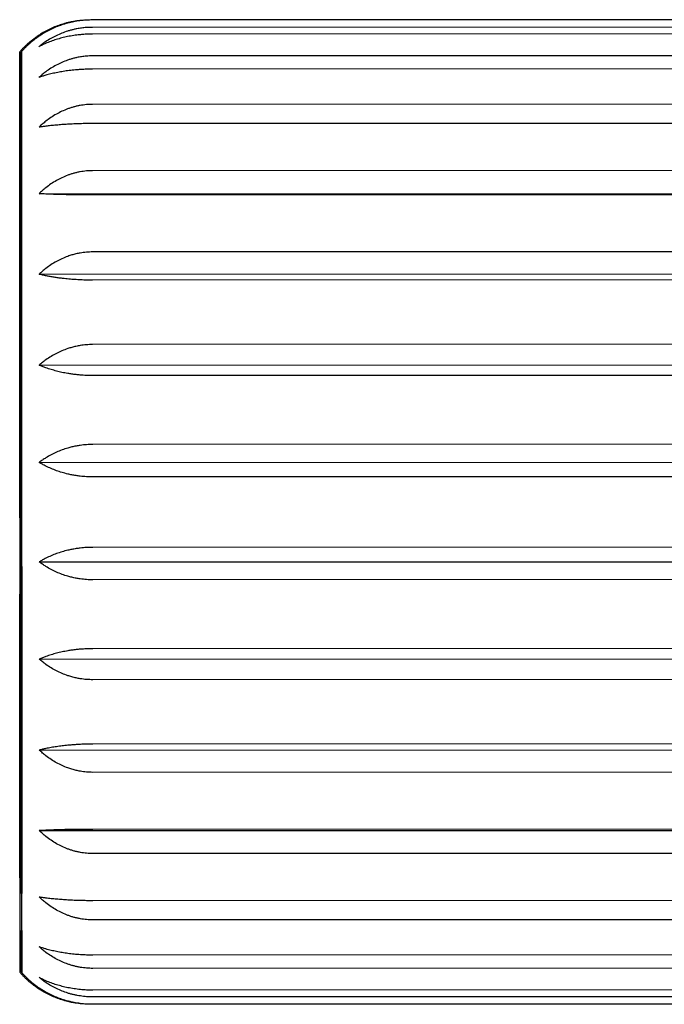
# Model space of a CAD drawing. Header units: millimetres. Extents: x 8 to 775, y 12 to 464.
# Tile 12 of 15: x 603 to 617, y 421 to 442. Entities that reach past the tile are written whole.
import ezdxf

# ---------------------------------------------------------------- set-up
doc = ezdxf.new("R2010")
doc.units = ezdxf.units.MM

msp = doc.modelspace()

# ---------------------------------------------------------------- linework, layer by layer
at = {"color": 7, "linetype": 'Continuous', "lineweight": 30}
for p, q in [((621.713, 441.704), (604.713, 441.698)), ((621.713, 441.548), (604.713, 441.542)), ((621.713, 441.405), (604.713, 441.399)), ((621.714, 440.945), (604.714, 440.939)), ((621.714, 440.665), (604.714, 440.659)), ((621.715, 439.921), (604.715, 439.915)), ((621.715, 439.516), (604.715, 439.51)), ((621.716, 438.52), (604.716, 438.514)), ((603.585, 438.028), (622.616, 438.034)), ((621.716, 438.009), (604.716, 438.003)), ((621.716, 436.805), (604.716, 436.799)), ((603.586, 436.328), (622.617, 436.335)), ((621.717, 436.208), (604.717, 436.202)), ((621.717, 434.849), (604.717, 434.843)), ((603.587, 434.409), (622.617, 434.415)), ((621.718, 434.194), (604.718, 434.188)), ((621.718, 432.738), (604.718, 432.732)), ((603.588, 432.354), (622.618, 432.36)), ((621.718, 432.053), (604.718, 432.048)), ((621.719, 430.565), (604.719, 430.559)), ((603.589, 430.253), (622.619, 430.259)), ((621.719, 429.88), (604.719, 429.875)), ((621.72, 428.425), (604.72, 428.419)), ((603.589, 428.197), (622.619, 428.204)), ((621.72, 427.77), (604.72, 427.764)), ((621.72, 426.41), (604.72, 426.405)), ((603.59, 426.278), (622.62, 426.285)), ((621.72, 425.814), (604.72, 425.808)), ((603.59, 424.578), (622.62, 424.585)), ((621.72, 424.61), (604.72, 424.604)), ((621.72, 424.098), (604.72, 424.092)), ((621.721, 423.102), (604.721, 423.097)), ((621.721, 422.698), (604.721, 422.692)), ((621.721, 421.954), (604.721, 421.948)), ((621.721, 421.674), (604.721, 421.668)), ((603.557, 421.252), (603.555, 421.253)), ((603.592, 421.252), (603.59, 421.253)), ((621.72, 421.214), (604.72, 421.208)), ((621.72, 421.071), (604.72, 421.065)), ((621.72, 420.915), (604.72, 420.909))]:
    msp.add_line(p, q, dxfattribs=at)
at = {"color": 7, "linetype": 'Continuous', "lineweight": 30, "flags": 128}
for points in [[(603.183, 431.303), (603.183, 431.557), (603.183, 431.812), (603.183, 432.066), (603.183, 432.319), (603.183, 432.572), (603.183, 432.824), (603.183, 433.075), (603.183, 433.324), (603.183, 433.573), (603.182, 433.819), (603.182, 434.064), (603.182, 434.307), (603.182, 434.549), (603.182, 434.787), (603.182, 435.024), (603.182, 435.258), (603.182, 435.489), (603.182, 435.717), (603.182, 435.942), (603.181, 436.164), (603.181, 436.383), (603.181, 436.598), (603.181, 436.81), (603.181, 437.018), (603.181, 437.222), (603.181, 437.422), (603.181, 437.617), (603.181, 437.809), (603.181, 437.996), (603.18, 438.178), (603.18, 438.356), (603.18, 438.528), (603.18, 438.696), (603.18, 438.859), (603.18, 439.017), (603.18, 439.169), (603.18, 439.316), (603.18, 439.457), (603.18, 439.593), (603.18, 439.723), (603.179, 439.848), (603.179, 439.966), (603.179, 440.079), (603.179, 440.185), (603.179, 440.286), (603.179, 440.38), (603.179, 440.468), (603.179, 440.55), (603.179, 440.625), (603.179, 440.695), (603.179, 440.757), (603.179, 440.813), (603.178, 440.863), (603.178, 440.906), (603.178, 440.943), (603.178, 440.973), (603.178, 440.996), (603.178, 441.013), (603.178, 441.023), (603.178, 441.026), (603.178, 441.023), (603.178, 441.013), (603.178, 440.996), (603.178, 440.973), (603.178, 440.943), (603.178, 440.906), (603.178, 440.863), (603.178, 440.813), (603.178, 440.757), (603.178, 440.695), (603.178, 440.625), (603.178, 440.55), (603.178, 440.468), (603.178, 440.38), (603.178, 440.286), (603.177, 440.185), (603.177, 440.079), (603.177, 439.966), (603.177, 439.848), (603.177, 439.723), (603.177, 439.593), (603.177, 439.457), (603.177, 439.316), (603.177, 439.169), (603.177, 439.017), (603.177, 438.859), (603.177, 438.696), (603.178, 438.528), (603.178, 438.356), (603.178, 438.178), (603.178, 437.996), (603.178, 437.809), (603.178, 437.617), (603.178, 437.422), (603.178, 437.222), (603.178, 437.018), (603.178, 436.81), (603.178, 436.598), (603.178, 436.383), (603.178, 436.164), (603.178, 435.942), (603.178, 435.717), (603.178, 435.489), (603.178, 435.258), (603.178, 435.024), (603.178, 434.787), (603.178, 434.549), (603.178, 434.307), (603.178, 434.064), (603.178, 433.819), (603.179, 433.573), (603.179, 433.324), (603.179, 433.075), (603.179, 432.824), (603.179, 432.572), (603.179, 432.319), (603.179, 432.066), (603.179, 431.812), (603.179, 431.557), (603.179, 431.303), (603.179, 431.048), (603.179, 430.794), (603.18, 430.54), (603.18, 430.287), (603.18, 430.034), (603.18, 429.782), (603.18, 429.531), (603.18, 429.281), (603.18, 429.033), (603.18, 428.786), (603.18, 428.542), (603.18, 428.298), (603.181, 428.057), (603.181, 427.819), (603.181, 427.582), (603.181, 427.348), (603.181, 427.117), (603.181, 426.889), (603.181, 426.664), (603.181, 426.442), (603.181, 426.223), (603.181, 426.008), (603.182, 425.796), (603.182, 425.588), (603.182, 425.384), (603.182, 425.184), (603.182, 424.988), (603.182, 424.797), (603.182, 424.61), (603.182, 424.428), (603.182, 424.25), (603.182, 424.077), (603.183, 423.91), (603.183, 423.747), (603.183, 423.589), (603.183, 423.437), (603.183, 423.29), (603.183, 423.149), (603.183, 423.013), (603.183, 422.883), (603.183, 422.758), (603.183, 422.64), (603.183, 422.527), (603.184, 422.421), (603.184, 422.32), (603.184, 422.226), (603.184, 422.138), (603.184, 422.056), (603.184, 421.98), (603.184, 421.911), (603.184, 421.849), (603.184, 421.793), (603.184, 421.743), (603.184, 421.7), (603.184, 421.663), (603.184, 421.633), (603.184, 421.61), (603.185, 421.593), (603.185, 421.583), (603.185, 421.58), (603.185, 421.583), (603.185, 421.593), (603.185, 421.61), (603.185, 421.633), (603.185, 421.663), (603.185, 421.7), (603.185, 421.743), (603.185, 421.793), (603.185, 421.849), (603.185, 421.911), (603.185, 421.98), (603.185, 422.056), (603.185, 422.138), (603.185, 422.226), (603.185, 422.32), (603.185, 422.421), (603.185, 422.527), (603.185, 422.64), (603.185, 422.758), (603.185, 422.883), (603.185, 423.013), (603.185, 423.149), (603.185, 423.29), (603.185, 423.437), (603.185, 423.589), (603.185, 423.747), (603.185, 423.91), (603.185, 424.077), (603.185, 424.25), (603.185, 424.428), (603.185, 424.61), (603.185, 424.797), (603.185, 424.988), (603.185, 425.184), (603.185, 425.384), (603.185, 425.588), (603.185, 425.796), (603.185, 426.008), (603.185, 426.223), (603.185, 426.442), (603.185, 426.664), (603.185, 426.889), (603.185, 427.117), (603.185, 427.348), (603.185, 427.582), (603.184, 427.819), (603.184, 428.057), (603.184, 428.298), (603.184, 428.542), (603.184, 428.786), (603.184, 429.033), (603.184, 429.281), (603.184, 429.531), (603.184, 429.782), (603.184, 430.034), (603.184, 430.287), (603.184, 430.54), (603.184, 430.794), (603.184, 431.048), (603.183, 431.303)], [(603.214, 431.303), (603.214, 431.048), (603.215, 430.794), (603.215, 430.54), (603.215, 430.287), (603.215, 430.034), (603.215, 429.782), (603.215, 429.531), (603.215, 429.281), (603.215, 429.033), (603.215, 428.786), (603.215, 428.542), (603.215, 428.298), (603.216, 428.057), (603.216, 427.819), (603.216, 427.582), (603.216, 427.348), (603.216, 427.117), (603.216, 426.889), (603.216, 426.664), (603.216, 426.442), (603.216, 426.223), (603.216, 426.008), (603.217, 425.796), (603.217, 425.588), (603.217, 425.384), (603.217, 425.184), (603.217, 424.988), (603.217, 424.797), (603.217, 424.61), (603.217, 424.428), (603.217, 424.25), (603.217, 424.077), (603.218, 423.91), (603.218, 423.747), (603.218, 423.589), (603.218, 423.437), (603.218, 423.29), (603.218, 423.149), (603.218, 423.013), (603.218, 422.883), (603.218, 422.758), (603.218, 422.64), (603.218, 422.527), (603.219, 422.421), (603.219, 422.32), (603.219, 422.226), (603.219, 422.138), (603.219, 422.056), (603.219, 421.98), (603.219, 421.911), (603.219, 421.849), (603.219, 421.793), (603.219, 421.743), (603.219, 421.7), (603.219, 421.663), (603.219, 421.633), (603.22, 421.61), (603.22, 421.593), (603.22, 421.583), (603.22, 421.58), (603.22, 421.583), (603.22, 421.593), (603.22, 421.61), (603.22, 421.633), (603.22, 421.663), (603.22, 421.7), (603.22, 421.743), (603.22, 421.793), (603.22, 421.849), (603.22, 421.911), (603.22, 421.98), (603.22, 422.056), (603.22, 422.138), (603.22, 422.226), (603.22, 422.32), (603.22, 422.421), (603.22, 422.527), (603.22, 422.64), (603.22, 422.758), (603.22, 422.883), (603.22, 423.013), (603.22, 423.149), (603.22, 423.29), (603.22, 423.437), (603.22, 423.589), (603.22, 423.747), (603.22, 423.91), (603.22, 424.077), (603.22, 424.25), (603.22, 424.428), (603.22, 424.61), (603.22, 424.797), (603.22, 424.988), (603.22, 425.184), (603.22, 425.384), (603.22, 425.588), (603.22, 425.796), (603.22, 426.008), (603.22, 426.223), (603.22, 426.442), (603.22, 426.664), (603.22, 426.889), (603.22, 427.117), (603.22, 427.348), (603.22, 427.582), (603.22, 427.819), (603.219, 428.057), (603.219, 428.298), (603.219, 428.542), (603.219, 428.786), (603.219, 429.033), (603.219, 429.281), (603.219, 429.531), (603.219, 429.782), (603.219, 430.034), (603.219, 430.287), (603.219, 430.54), (603.219, 430.794), (603.219, 431.048), (603.218, 431.303), (603.218, 431.557), (603.218, 431.812), (603.218, 432.066), (603.218, 432.319), (603.218, 432.572), (603.218, 432.824), (603.218, 433.075), (603.218, 433.324), (603.218, 433.573), (603.218, 433.819), (603.217, 434.064), (603.217, 434.307), (603.217, 434.549), (603.217, 434.787), (603.217, 435.024), (603.217, 435.258), (603.217, 435.489), (603.217, 435.717), (603.217, 435.942), (603.217, 436.164), (603.216, 436.383), (603.216, 436.598), (603.216, 436.81), (603.216, 437.018), (603.216, 437.222), (603.216, 437.422), (603.216, 437.617), (603.216, 437.809), (603.216, 437.996), (603.216, 438.178), (603.215, 438.356), (603.215, 438.528), (603.215, 438.696), (603.215, 438.859), (603.215, 439.017), (603.215, 439.169), (603.215, 439.316), (603.215, 439.457), (603.215, 439.593), (603.215, 439.723), (603.214, 439.848), (603.214, 439.966), (603.214, 440.079), (603.214, 440.185), (603.214, 440.286), (603.214, 440.38), (603.214, 440.468), (603.214, 440.55), (603.214, 440.625), (603.214, 440.695), (603.214, 440.757), (603.214, 440.813), (603.214, 440.863), (603.213, 440.906), (603.213, 440.943), (603.213, 440.973), (603.213, 440.996), (603.213, 441.013), (603.213, 441.023), (603.213, 441.026), (603.213, 441.023), (603.213, 441.013), (603.213, 440.996), (603.213, 440.973), (603.213, 440.943), (603.213, 440.906), (603.213, 440.863), (603.213, 440.813), (603.213, 440.757), (603.213, 440.695), (603.213, 440.625), (603.213, 440.55), (603.213, 440.468), (603.213, 440.38), (603.213, 440.286), (603.212, 440.185), (603.212, 440.079), (603.212, 439.966), (603.212, 439.848), (603.212, 439.723), (603.212, 439.593), (603.212, 439.457), (603.212, 439.316), (603.212, 439.169), (603.212, 439.017), (603.212, 438.859), (603.212, 438.696), (603.213, 438.528), (603.213, 438.356), (603.213, 438.178), (603.213, 437.996), (603.213, 437.809), (603.213, 437.617), (603.213, 437.422), (603.213, 437.222), (603.213, 437.018), (603.213, 436.81), (603.213, 436.598), (603.213, 436.383), (603.213, 436.164), (603.213, 435.942), (603.213, 435.717), (603.213, 435.489), (603.213, 435.258), (603.213, 435.024), (603.213, 434.787), (603.213, 434.549), (603.213, 434.307), (603.213, 434.064), (603.214, 433.819), (603.214, 433.573), (603.214, 433.324), (603.214, 433.075), (603.214, 432.824), (603.214, 432.572), (603.214, 432.319), (603.214, 432.066), (603.214, 431.812), (603.214, 431.557), (603.214, 431.303)], [(603.179, 433.036), (603.179, 433.242), (603.179, 433.447), (603.179, 433.65), (603.179, 433.851), (603.179, 434.051), (603.179, 434.249), (603.179, 434.445), (603.179, 434.639), (603.179, 434.831), (603.179, 435.02), (603.179, 435.206), (603.178, 435.39), (603.178, 435.571), (603.178, 435.749), (603.178, 435.924), (603.178, 436.096), (603.178, 436.265), (603.178, 436.43), (603.178, 436.592), (603.178, 436.75), (603.178, 436.904), (603.178, 437.054), (603.178, 437.201), (603.178, 437.343), (603.178, 437.481), (603.178, 437.615), (603.178, 437.745), (603.178, 437.87), (603.178, 437.991), (603.178, 438.107), (603.178, 438.218), (603.178, 438.325), (603.178, 438.426), (603.178, 438.523), (603.178, 438.615), (603.178, 438.702), (603.178, 438.784), (603.178, 438.86), (603.178, 438.932), (603.178, 438.998), (603.178, 439.059), (603.178, 439.115), (603.178, 439.165), (603.178, 439.209), (603.178, 439.249), (603.178, 439.283), (603.178, 439.311), (603.178, 439.334), (603.178, 439.348)], [(603.179, 439.36), (603.179, 439.355), (603.179, 439.339), (603.179, 439.317), (603.179, 439.29), (603.179, 439.258), (603.179, 439.22), (603.179, 439.176), (603.179, 439.127), (603.179, 439.073), (603.179, 439.014), (603.179, 438.949), (603.179, 438.879), (603.179, 438.803), (603.179, 438.723), (603.18, 438.637), (603.18, 438.547), (603.18, 438.451), (603.18, 438.35), (603.18, 438.245), (603.18, 438.135), (603.18, 438.02), (603.18, 437.9), (603.18, 437.776), (603.18, 437.648), (603.18, 437.515), (603.18, 437.378), (603.18, 437.236), (603.181, 437.091), (603.181, 436.942), (603.181, 436.788), (603.181, 436.631), (603.181, 436.47), (603.181, 436.306), (603.181, 436.138), (603.181, 435.967), (603.181, 435.793), (603.181, 435.616), (603.181, 435.435), (603.182, 435.252), (603.182, 435.066), (603.182, 434.878), (603.182, 434.687), (603.182, 434.494), (603.182, 434.298), (603.182, 434.101), (603.182, 433.901), (603.182, 433.7), (603.182, 433.497), (603.182, 433.293), (603.182, 433.087), (603.182, 432.88), (603.183, 432.672), (603.183, 432.463), (603.183, 432.253), (603.183, 432.043), (603.183, 431.832), (603.183, 431.62), (603.183, 431.409), (603.183, 431.197), (603.183, 430.986), (603.183, 430.774), (603.183, 430.563), (603.183, 430.353), (603.183, 430.143), (603.184, 429.934), (603.184, 429.726), (603.184, 429.519), (603.184, 429.313), (603.184, 429.109), (603.184, 428.906), (603.184, 428.705), (603.184, 428.505), (603.184, 428.308), (603.184, 428.112), (603.184, 427.919), (603.184, 427.728), (603.184, 427.54), (603.184, 427.354), (603.184, 427.17), (603.184, 426.99), (603.184, 426.813), (603.184, 426.639), (603.184, 426.467), (603.184, 426.3), (603.184, 426.135), (603.184, 425.975), (603.184, 425.818), (603.184, 425.664), (603.185, 425.515), (603.185, 425.37), (603.185, 425.228), (603.185, 425.091), (603.185, 424.958), (603.185, 424.83), (603.185, 424.706), (603.185, 424.586), (603.185, 424.471), (603.185, 424.361), (603.185, 424.256), (603.185, 424.155), (603.185, 424.059), (603.185, 423.969), (603.185, 423.883), (603.185, 423.803), (603.185, 423.727), (603.184, 423.657), (603.184, 423.592), (603.184, 423.533), (603.184, 423.478), (603.184, 423.43), (603.184, 423.386), (603.184, 423.348), (603.184, 423.316), (603.184, 423.289), (603.184, 423.267), (603.184, 423.251), (603.184, 423.248)], [(603.219, 423.258), (603.219, 423.267), (603.219, 423.289), (603.219, 423.316), (603.219, 423.348), (603.219, 423.386), (603.219, 423.43), (603.219, 423.478), (603.219, 423.533), (603.219, 423.592), (603.218, 423.657), (603.218, 423.727), (603.218, 423.803), (603.218, 423.883), (603.218, 423.969), (603.218, 424.059), (603.218, 424.155), (603.218, 424.256), (603.218, 424.361), (603.218, 424.471), (603.218, 424.586), (603.218, 424.706), (603.218, 424.83), (603.218, 424.958), (603.217, 425.091), (603.217, 425.228), (603.217, 425.37), (603.217, 425.515), (603.217, 425.664), (603.217, 425.818), (603.217, 425.975), (603.217, 426.135), (603.217, 426.3), (603.217, 426.467), (603.217, 426.639), (603.217, 426.813), (603.216, 426.99), (603.216, 427.17), (603.216, 427.354), (603.216, 427.54), (603.216, 427.728), (603.216, 427.919), (603.216, 428.112), (603.216, 428.308), (603.216, 428.505), (603.216, 428.705), (603.216, 428.906), (603.215, 429.109), (603.215, 429.313), (603.215, 429.519), (603.215, 429.726), (603.215, 429.934), (603.215, 430.143), (603.215, 430.353), (603.215, 430.563), (603.215, 430.774), (603.215, 430.986), (603.215, 431.197), (603.215, 431.409), (603.215, 431.62), (603.215, 431.832), (603.214, 432.043), (603.214, 432.253), (603.214, 432.463), (603.214, 432.672), (603.214, 432.88), (603.214, 433.087), (603.214, 433.293), (603.214, 433.497), (603.214, 433.7), (603.214, 433.901), (603.214, 434.101), (603.214, 434.298), (603.214, 434.494), (603.214, 434.687), (603.214, 434.878), (603.214, 435.066), (603.214, 435.252), (603.214, 435.435), (603.213, 435.616), (603.213, 435.793), (603.213, 435.967), (603.213, 436.138), (603.213, 436.306), (603.213, 436.47), (603.213, 436.631), (603.213, 436.788), (603.213, 436.942), (603.213, 437.091), (603.213, 437.236), (603.213, 437.378), (603.213, 437.515), (603.213, 437.648), (603.213, 437.776), (603.213, 437.9), (603.213, 438.02), (603.213, 438.135), (603.213, 438.245), (603.213, 438.35), (603.213, 438.451), (603.213, 438.547), (603.213, 438.637), (603.213, 438.723), (603.213, 438.803), (603.213, 438.879), (603.213, 438.949), (603.213, 439.014), (603.213, 439.073), (603.213, 439.127), (603.213, 439.176), (603.213, 439.22), (603.213, 439.258), (603.213, 439.29), (603.213, 439.317), (603.214, 439.339), (603.214, 439.344)], [(603.214, 439.36), (603.214, 439.351), (603.214, 439.334), (603.214, 439.311), (603.214, 439.283), (603.214, 439.249), (603.214, 439.209), (603.214, 439.165), (603.214, 439.115), (603.214, 439.059), (603.214, 438.998), (603.214, 438.932), (603.214, 438.86), (603.214, 438.784), (603.215, 438.702), (603.215, 438.615), (603.215, 438.523), (603.215, 438.426), (603.215, 438.325), (603.215, 438.218), (603.215, 438.107), (603.215, 437.991), (603.215, 437.87), (603.215, 437.745), (603.215, 437.615), (603.215, 437.481), (603.215, 437.343), (603.216, 437.201), (603.216, 437.054), (603.216, 436.904), (603.216, 436.75), (603.216, 436.592), (603.216, 436.43), (603.216, 436.265), (603.216, 436.096), (603.216, 435.924), (603.216, 435.749), (603.216, 435.571), (603.216, 435.39), (603.217, 435.206), (603.217, 435.02), (603.217, 434.831), (603.217, 434.639), (603.217, 434.445), (603.217, 434.249), (603.217, 434.051), (603.217, 433.851), (603.217, 433.65), (603.217, 433.447), (603.217, 433.242), (603.217, 433.036)], [(603.217, 433.036), (603.218, 432.906), (603.218, 432.776), (603.218, 432.644), (603.218, 432.512), (603.218, 432.379), (603.218, 432.246), (603.218, 432.112), (603.218, 431.978), (603.218, 431.844), (603.218, 431.709), (603.218, 431.574), (603.218, 431.438), (603.218, 431.303), (603.218, 431.168), (603.218, 431.032), (603.218, 430.897), (603.218, 430.762), (603.218, 430.628), (603.218, 430.494), (603.218, 430.36), (603.218, 430.226), (603.219, 430.094), (603.219, 429.962), (603.219, 429.83), (603.219, 429.7), (603.219, 429.57)], [(603.184, 423.255), (603.184, 423.255), (603.184, 423.272), (603.184, 423.295), (603.184, 423.323), (603.184, 423.357), (603.184, 423.396), (603.184, 423.441), (603.184, 423.491), (603.184, 423.547), (603.183, 423.608), (603.183, 423.674), (603.183, 423.745), (603.183, 423.822), (603.183, 423.904), (603.183, 423.991), (603.183, 424.083), (603.183, 424.18), (603.183, 424.281), (603.183, 424.388), (603.183, 424.499), (603.183, 424.615), (603.183, 424.736), (603.183, 424.861), (603.182, 424.991), (603.182, 425.125), (603.182, 425.263), (603.182, 425.405), (603.182, 425.552), (603.182, 425.702), (603.182, 425.856), (603.182, 426.014), (603.182, 426.176), (603.182, 426.341), (603.182, 426.51), (603.182, 426.682), (603.181, 426.857), (603.181, 427.035), (603.181, 427.216), (603.181, 427.4), (603.181, 427.586), (603.181, 427.775), (603.181, 427.967), (603.181, 428.161), (603.181, 428.357), (603.181, 428.555), (603.181, 428.754), (603.181, 428.956), (603.18, 429.159), (603.18, 429.364), (603.18, 429.57)], [(603.219, 429.57), (603.219, 429.364), (603.219, 429.159), (603.219, 428.956), (603.219, 428.754), (603.219, 428.555), (603.219, 428.357), (603.219, 428.161), (603.219, 427.967), (603.219, 427.775), (603.219, 427.586), (603.219, 427.4), (603.219, 427.216), (603.219, 427.035), (603.219, 426.857), (603.219, 426.682), (603.219, 426.51), (603.219, 426.341), (603.219, 426.176), (603.219, 426.014), (603.22, 425.856), (603.22, 425.702), (603.22, 425.552), (603.22, 425.405), (603.22, 425.263), (603.22, 425.125), (603.22, 424.991), (603.22, 424.861), (603.22, 424.736), (603.22, 424.615), (603.22, 424.499), (603.22, 424.388), (603.22, 424.281), (603.22, 424.18), (603.22, 424.083), (603.22, 423.991), (603.22, 423.904), (603.22, 423.822), (603.22, 423.745), (603.22, 423.674), (603.22, 423.608), (603.22, 423.547), (603.219, 423.491), (603.219, 423.441), (603.219, 423.396), (603.219, 423.357), (603.219, 423.323), (603.219, 423.295), (603.219, 423.272), (603.219, 423.255), (603.219, 423.246)]]:
    msp.add_lwpolyline(points, dxfattribs=at)
at = {"color": 7, "linetype": 'Continuous', "lineweight": 30}
for points, knots in [([(604.514, 441.691), (604.502, 441.69), (604.469, 441.688), (604.414, 441.681), (604.348, 441.671), (604.282, 441.66), (604.216, 441.646), (604.132, 441.625), (604.03, 441.594), (603.912, 441.55), (603.798, 441.5), (603.7, 441.448), (603.617, 441.399), (603.571, 441.368), (603.548, 441.353)], [0, 0, 0, 0, 0.030899, 0.091534, 0.15283, 0.215013, 0.277322, 0.339883, 0.459802, 0.580522, 0.703571, 0.827342, 0.913569, 1, 1, 1, 1]), ([(604.514, 441.691), (604.502, 441.69), (604.469, 441.688), (604.414, 441.681), (604.348, 441.671), (604.282, 441.66), (604.217, 441.646), (604.132, 441.625), (604.03, 441.594), (603.912, 441.55), (603.798, 441.5), (603.7, 441.448), (603.617, 441.399), (603.571, 441.368), (603.548, 441.353)], [0, 0, 0, 0, 0.030898, 0.091533, 0.152828, 0.215012, 0.277322, 0.339882, 0.459801, 0.580521, 0.703571, 0.827342, 0.913568, 1, 1, 1, 1]), ([(604.713, 441.698), (604.669, 441.697), (604.603, 441.696), (604.515, 441.689), (604.449, 441.681), (604.383, 441.671), (604.317, 441.66), (604.252, 441.646), (604.167, 441.625), (604.065, 441.594), (603.947, 441.55), (603.833, 441.5), (603.735, 441.448), (603.652, 441.399), (603.606, 441.368), (603.583, 441.353)], [0, 0, 0, 0, 0.104568, 0.157294, 0.210021, 0.263321, 0.317395, 0.371577, 0.425978, 0.530257, 0.635232, 0.742233, 0.849861, 0.924841, 1, 1, 1, 1]), ([(604.713, 441.542), (604.669, 441.541), (604.592, 441.54), (604.482, 441.528), (604.394, 441.513), (604.318, 441.497), (604.252, 441.48), (604.167, 441.456), (604.065, 441.419), (603.947, 441.367), (603.833, 441.307), (603.735, 441.246), (603.652, 441.188), (603.606, 441.152), (603.583, 441.133)], [0, 0, 0, 0, 0.104297, 0.18362, 0.263309, 0.317273, 0.371567, 0.425969, 0.530249, 0.635226, 0.742228, 0.849858, 0.92484, 1, 1, 1, 1]), ([(603.548, 441.353), (603.532, 441.342), (603.497, 441.318), (603.445, 441.278), (603.39, 441.234), (603.338, 441.188), (603.287, 441.141), (603.239, 441.092), (603.202, 441.053), (603.182, 441.03), (603.177, 441.025)], [0, 0, 0, 0, 0.116743, 0.258008, 0.398755, 0.538961, 0.678604, 0.817655, 0.956085, 1, 1, 1, 1]), ([(603.583, 441.353), (603.58, 441.351), (603.558, 441.336), (603.517, 441.307), (603.462, 441.264), (603.408, 441.219), (603.356, 441.173), (603.306, 441.125), (603.258, 441.076), (603.228, 441.042), (603.212, 441.025)], [0, 0, 0, 0, 0.021488, 0.163146, 0.304298, 0.444924, 0.585003, 0.72451, 0.863415, 1, 1, 1, 1]), ([(604.713, 441.399), (604.67, 441.398), (604.592, 441.397), (604.482, 441.39), (604.394, 441.38), (604.318, 441.37), (604.252, 441.359), (604.168, 441.343), (604.065, 441.319), (603.947, 441.285), (603.833, 441.246), (603.735, 441.207), (603.652, 441.169), (603.606, 441.145), (603.583, 441.133)], [0, 0, 0, 0, 0.104297, 0.18362, 0.263309, 0.317273, 0.371567, 0.425969, 0.530249, 0.635226, 0.742228, 0.849858, 0.92484, 1, 1, 1, 1]), ([(604.714, 440.939), (604.67, 440.938), (604.593, 440.936), (604.483, 440.923), (604.395, 440.907), (604.318, 440.889), (604.253, 440.87), (604.168, 440.843), (604.066, 440.802), (603.948, 440.744), (603.834, 440.678), (603.736, 440.61), (603.653, 440.545), (603.607, 440.504), (603.584, 440.484)], [0, 0, 0, 0, 0.104297, 0.18362, 0.263309, 0.317273, 0.371567, 0.425969, 0.530249, 0.635226, 0.742228, 0.849858, 0.92484, 1, 1, 1, 1]), ([(604.714, 440.659), (604.67, 440.659), (604.593, 440.658), (604.483, 440.653), (604.395, 440.647), (604.318, 440.64), (604.253, 440.633), (604.168, 440.622), (604.066, 440.606), (603.948, 440.584), (603.834, 440.559), (603.736, 440.532), (603.653, 440.508), (603.607, 440.492), (603.584, 440.484)], [0, 0, 0, 0, 0.104297, 0.18362, 0.263309, 0.317273, 0.371567, 0.425969, 0.530249, 0.635226, 0.742228, 0.849858, 0.92484, 1, 1, 1, 1]), ([(604.715, 439.915), (604.671, 439.914), (604.583, 439.912), (604.473, 439.896), (604.385, 439.878), (604.319, 439.862), (604.253, 439.842), (604.169, 439.813), (604.067, 439.77), (603.949, 439.709), (603.835, 439.638), (603.737, 439.567), (603.654, 439.498), (603.608, 439.455), (603.585, 439.434)], [0, 0, 0, 0, 0.104298, 0.209449, 0.263302, 0.317377, 0.371561, 0.425963, 0.530245, 0.635223, 0.742226, 0.849857, 0.924839, 1, 1, 1, 1]), ([(604.715, 439.51), (604.671, 439.51), (604.583, 439.51), (604.473, 439.507), (604.385, 439.504), (604.319, 439.502), (604.254, 439.499), (604.169, 439.494), (604.067, 439.487), (603.949, 439.477), (603.835, 439.466), (603.737, 439.455), (603.654, 439.444), (603.608, 439.437), (603.585, 439.434)], [0, 0, 0, 0, 0.104298, 0.209449, 0.263302, 0.317377, 0.371561, 0.425963, 0.530245, 0.635223, 0.742226, 0.849857, 0.924839, 1, 1, 1, 1]), ([(603.179, 439.36), (603.179, 439.359), (603.179, 439.359), (603.179, 439.358), (603.179, 439.356), (603.179, 439.356)], [0, 0, 0, 0, 0.40738, 0.966403, 1, 1, 1, 1]), ([(603.214, 439.359), (603.214, 439.359), (603.214, 439.359), (603.214, 439.358), (603.214, 439.357), (603.214, 439.356)], [0, 0, 0, 0, 0.221578, 0.744422, 1, 1, 1, 1]), ([(604.716, 438.514), (604.672, 438.513), (604.584, 438.511), (604.474, 438.495), (604.386, 438.477), (604.32, 438.461), (604.254, 438.441), (604.17, 438.411), (604.067, 438.368), (603.95, 438.306), (603.836, 438.235), (603.738, 438.162), (603.654, 438.093), (603.608, 438.05), (603.585, 438.028)], [0, 0, 0, 0, 0.104298, 0.209449, 0.263302, 0.317266, 0.371561, 0.425963, 0.530245, 0.635223, 0.742226, 0.849857, 0.924839, 1, 1, 1, 1]), ([(604.716, 438.003), (604.672, 438.003), (604.584, 438.003), (604.474, 438.004), (604.386, 438.005), (604.32, 438.005), (604.254, 438.006), (604.17, 438.008), (604.068, 438.01), (603.95, 438.013), (603.836, 438.017), (603.738, 438.021), (603.654, 438.024), (603.608, 438.027), (603.585, 438.028)], [0, 0, 0, 0, 0.104298, 0.209449, 0.263302, 0.317266, 0.371561, 0.425963, 0.530245, 0.635223, 0.742226, 0.849857, 0.924839, 1, 1, 1, 1]), ([(604.716, 436.799), (604.672, 436.798), (604.584, 436.795), (604.467, 436.779), (604.364, 436.758), (604.276, 436.735), (604.177, 436.702), (604.068, 436.657), (603.95, 436.597), (603.836, 436.528), (603.738, 436.458), (603.655, 436.391), (603.609, 436.349), (603.586, 436.328)], [0, 0, 0, 0, 0.104724, 0.209451, 0.281594, 0.353805, 0.425954, 0.530581, 0.635217, 0.74253, 0.849854, 0.924838, 1, 1, 1, 1]), ([(604.717, 436.202), (604.675, 436.203), (604.591, 436.203), (604.465, 436.208), (604.339, 436.215), (604.233, 436.223), (604.147, 436.232), (604.072, 436.24), (603.99, 436.251), (603.905, 436.263), (603.821, 436.278), (603.74, 436.293), (603.661, 436.31), (603.611, 436.322), (603.586, 436.328)], [0, 0, 0, 0, 0.099648, 0.199298, 0.301958, 0.404624, 0.463001, 0.521504, 0.600066, 0.678701, 0.757273, 0.838157, 0.919105, 1, 1, 1, 1]), ([(604.717, 434.843), (604.673, 434.842), (604.585, 434.84), (604.468, 434.825), (604.365, 434.805), (604.277, 434.784), (604.178, 434.753), (604.069, 434.712), (603.951, 434.657), (603.837, 434.593), (603.739, 434.529), (603.656, 434.467), (603.61, 434.428), (603.587, 434.409)], [0, 0, 0, 0, 0.104724, 0.209451, 0.281594, 0.353805, 0.425954, 0.530581, 0.635217, 0.74253, 0.849854, 0.924838, 1, 1, 1, 1]), ([(604.718, 434.188), (604.673, 434.189), (604.585, 434.19), (604.468, 434.197), (604.365, 434.207), (604.278, 434.218), (604.178, 434.233), (604.069, 434.254), (603.951, 434.282), (603.837, 434.315), (603.739, 434.348), (603.656, 434.379), (603.61, 434.399), (603.587, 434.409)], [0, 0, 0, 0, 0.104724, 0.209451, 0.281594, 0.353805, 0.425954, 0.530581, 0.635217, 0.74253, 0.849854, 0.924838, 1, 1, 1, 1]), ([(603.179, 433.036), (603.179, 433.034), (603.179, 433.027), (603.181, 433.021), (603.182, 433.016)], [0, 0, 0, 0, 0.284329, 1, 1, 1, 1]), ([(604.718, 432.732), (604.674, 432.731), (604.586, 432.73), (604.468, 432.717), (604.366, 432.7), (604.278, 432.681), (604.179, 432.654), (604.07, 432.618), (603.952, 432.57), (603.838, 432.515), (603.74, 432.458), (603.657, 432.404), (603.611, 432.37), (603.588, 432.354)], [0, 0, 0, 0, 0.104724, 0.209451, 0.281594, 0.353805, 0.425954, 0.530581, 0.635217, 0.74253, 0.849854, 0.924838, 1, 1, 1, 1]), ([(604.718, 432.048), (604.674, 432.048), (604.586, 432.05), (604.469, 432.06), (604.366, 432.074), (604.278, 432.089), (604.179, 432.11), (604.07, 432.14), (603.952, 432.178), (603.838, 432.223), (603.74, 432.269), (603.657, 432.313), (603.611, 432.34), (603.588, 432.354)], [0, 0, 0, 0, 0.104724, 0.209451, 0.281594, 0.353805, 0.425954, 0.530581, 0.635217, 0.74253, 0.849854, 0.924838, 1, 1, 1, 1]), ([(604.719, 430.559), (604.675, 430.559), (604.587, 430.557), (604.469, 430.547), (604.367, 430.533), (604.279, 430.517), (604.18, 430.496), (604.071, 430.467), (603.953, 430.428), (603.839, 430.383), (603.741, 430.337), (603.658, 430.294), (603.612, 430.266), (603.589, 430.253)], [0, 0, 0, 0, 0.1047242, 0.209451, 0.2815944, 0.3538052, 0.4259541, 0.5305807, 0.6352166, 0.7425303, 0.8498543, 0.924838, 1, 1, 1, 1]), ([(604.719, 429.875), (604.675, 429.875), (604.587, 429.877), (604.469, 429.89), (604.367, 429.907), (604.279, 429.926), (604.18, 429.952), (604.071, 429.988), (603.953, 430.036), (603.839, 430.092), (603.741, 430.148), (603.658, 430.202), (603.612, 430.236), (603.589, 430.253)], [0, 0, 0, 0, 0.104724, 0.209451, 0.281594, 0.353805, 0.425954, 0.530581, 0.635217, 0.74253, 0.849854, 0.924838, 1, 1, 1, 1]), ([(603.184, 429.589), (603.182, 429.585), (603.18, 429.579), (603.18, 429.572), (603.18, 429.57)], [0, 0, 0, 0, 0.7135224, 1, 1, 1, 1]), ([(604.72, 428.419), (604.675, 428.418), (604.587, 428.417), (604.47, 428.41), (604.367, 428.4), (604.279, 428.389), (604.18, 428.373), (604.071, 428.352), (603.953, 428.324), (603.839, 428.292), (603.741, 428.259), (603.658, 428.227), (603.612, 428.207), (603.589, 428.197)], [0, 0, 0, 0, 0.104724, 0.209451, 0.281594, 0.353805, 0.425954, 0.530581, 0.635217, 0.74253, 0.849854, 0.924838, 1, 1, 1, 1]), ([(604.72, 427.764), (604.676, 427.765), (604.587, 427.767), (604.47, 427.782), (604.367, 427.801), (604.28, 427.823), (604.181, 427.853), (604.071, 427.894), (603.953, 427.949), (603.839, 428.013), (603.741, 428.078), (603.658, 428.14), (603.612, 428.178), (603.589, 428.197)], [0, 0, 0, 0, 0.104724, 0.209451, 0.281594, 0.353805, 0.425954, 0.530581, 0.635217, 0.74253, 0.849854, 0.924838, 1, 1, 1, 1]), ([(604.72, 426.405), (604.676, 426.404), (604.588, 426.404), (604.47, 426.399), (604.368, 426.394), (604.28, 426.387), (604.181, 426.378), (604.072, 426.366), (603.954, 426.35), (603.84, 426.332), (603.742, 426.313), (603.659, 426.295), (603.613, 426.284), (603.59, 426.278)], [0, 0, 0, 0, 0.1047242, 0.209451, 0.2815944, 0.3538052, 0.4259541, 0.5305807, 0.6352166, 0.7425303, 0.8498543, 0.924838, 1, 1, 1, 1]), ([(604.72, 425.808), (604.676, 425.809), (604.588, 425.811), (604.47, 425.827), (604.368, 425.849), (604.28, 425.872), (604.181, 425.905), (604.072, 425.95), (603.954, 426.009), (603.84, 426.078), (603.742, 426.148), (603.659, 426.215), (603.613, 426.257), (603.59, 426.278)], [0, 0, 0, 0, 0.104724, 0.209451, 0.281594, 0.353805, 0.425954, 0.530581, 0.635217, 0.74253, 0.849854, 0.924838, 1, 1, 1, 1]), ([(604.72, 424.604), (604.676, 424.604), (604.588, 424.604), (604.478, 424.603), (604.391, 424.602), (604.325, 424.601), (604.259, 424.6), (604.174, 424.599), (604.072, 424.596), (603.954, 424.593), (603.84, 424.589), (603.742, 424.585), (603.659, 424.582), (603.613, 424.579), (603.59, 424.578)], [0, 0, 0, 0, 0.104298, 0.209449, 0.263357, 0.317266, 0.371614, 0.425963, 0.530245, 0.635223, 0.742226, 0.849857, 0.924839, 1, 1, 1, 1]), ([(604.72, 424.092), (604.677, 424.094), (604.588, 424.096), (604.479, 424.111), (604.391, 424.129), (604.325, 424.146), (604.259, 424.166), (604.175, 424.195), (604.072, 424.239), (603.954, 424.3), (603.84, 424.372), (603.742, 424.444), (603.659, 424.513), (603.613, 424.557), (603.59, 424.578)], [0, 0, 0, 0, 0.104298, 0.209449, 0.263357, 0.317266, 0.371614, 0.425963, 0.530245, 0.635223, 0.742226, 0.849857, 0.924839, 1, 1, 1, 1]), ([(603.184, 423.252), (603.184, 423.25), (603.184, 423.248), (603.184, 423.246), (603.184, 423.246), (603.184, 423.246)], [0, 0, 0, 0, 0.48542, 0.920884, 1, 1, 1, 1]), ([(603.219, 423.25), (603.219, 423.25), (603.219, 423.248), (603.219, 423.247), (603.219, 423.247), (603.219, 423.246)], [0, 0, 0, 0, 0.027088, 0.641114, 1, 1, 1, 1]), ([(604.721, 423.097), (604.677, 423.097), (604.589, 423.097), (604.479, 423.1), (604.391, 423.102), (604.325, 423.105), (604.259, 423.108), (604.175, 423.113), (604.072, 423.119), (603.954, 423.129), (603.84, 423.14), (603.742, 423.151), (603.659, 423.162), (603.613, 423.169), (603.59, 423.172)], [0, 0, 0, 0, 0.104298, 0.209449, 0.263302, 0.317266, 0.371561, 0.425963, 0.530245, 0.635223, 0.742226, 0.849857, 0.924839, 1, 1, 1, 1]), ([(604.721, 422.692), (604.677, 422.693), (604.589, 422.695), (604.479, 422.711), (604.391, 422.728), (604.325, 422.745), (604.259, 422.764), (604.175, 422.794), (604.072, 422.836), (603.954, 422.897), (603.84, 422.968), (603.742, 423.04), (603.659, 423.108), (603.613, 423.151), (603.59, 423.172)], [0, 0, 0, 0, 0.104298, 0.209449, 0.263302, 0.317266, 0.371561, 0.425963, 0.530245, 0.635223, 0.742226, 0.849857, 0.924839, 1, 1, 1, 1]), ([(604.721, 421.948), (604.677, 421.948), (604.589, 421.949), (604.479, 421.955), (604.391, 421.961), (604.325, 421.967), (604.259, 421.974), (604.175, 421.985), (604.072, 422), (603.954, 422.022), (603.84, 422.048), (603.742, 422.074), (603.659, 422.099), (603.613, 422.114), (603.59, 422.122)], [0, 0, 0, 0, 0.104298, 0.209449, 0.263302, 0.317266, 0.371561, 0.425963, 0.530245, 0.635223, 0.742226, 0.849857, 0.924839, 1, 1, 1, 1]), ([(604.721, 421.668), (604.677, 421.669), (604.589, 421.671), (604.479, 421.685), (604.391, 421.702), (604.325, 421.718), (604.259, 421.736), (604.175, 421.764), (604.072, 421.804), (603.954, 421.862), (603.84, 421.929), (603.742, 421.996), (603.659, 422.061), (603.613, 422.102), (603.59, 422.122)], [0, 0, 0, 0, 0.104298, 0.209449, 0.263302, 0.317266, 0.371561, 0.425963, 0.530245, 0.635223, 0.742226, 0.849857, 0.924839, 1, 1, 1, 1]), ([(603.184, 421.581), (603.197, 421.567), (603.225, 421.535), (603.27, 421.488), (603.32, 421.44), (603.372, 421.394), (603.425, 421.349), (603.481, 421.306), (603.524, 421.274), (603.55, 421.256), (603.557, 421.252)], [0, 0, 0, 0, 0.11381, 0.253368, 0.393006, 0.532715, 0.672486, 0.812313, 0.95219, 1, 1, 1, 1]), ([(603.219, 421.581), (603.226, 421.573), (603.248, 421.548), (603.287, 421.507), (603.337, 421.458), (603.388, 421.41), (603.441, 421.365), (603.495, 421.321), (603.546, 421.283), (603.578, 421.261), (603.592, 421.252)], [0, 0, 0, 0, 0.063114, 0.202591, 0.342152, 0.481787, 0.621487, 0.761245, 0.901055, 1, 1, 1, 1]), ([(604.72, 421.208), (604.676, 421.209), (604.588, 421.21), (604.478, 421.218), (604.391, 421.228), (604.325, 421.237), (604.259, 421.248), (604.174, 421.264), (604.072, 421.287), (603.954, 421.321), (603.84, 421.36), (603.742, 421.399), (603.659, 421.437), (603.613, 421.461), (603.59, 421.473)], [0, 0, 0, 0, 0.1042982, 0.2094485, 0.263302, 0.3172664, 0.3715609, 0.425963, 0.5302448, 0.6352225, 0.742226, 0.849857, 0.9248394, 1, 1, 1, 1]), ([(604.72, 421.065), (604.676, 421.066), (604.588, 421.068), (604.478, 421.081), (604.391, 421.096), (604.324, 421.11), (604.259, 421.126), (604.174, 421.151), (604.072, 421.187), (603.954, 421.239), (603.84, 421.299), (603.742, 421.36), (603.659, 421.418), (603.613, 421.455), (603.59, 421.473)], [0, 0, 0, 0, 0.104298, 0.209449, 0.263302, 0.317266, 0.371561, 0.425963, 0.530245, 0.635223, 0.742226, 0.849857, 0.924839, 1, 1, 1, 1]), ([(604.521, 420.916), (604.509, 420.917), (604.476, 420.919), (604.421, 420.926), (604.355, 420.935), (604.289, 420.947), (604.224, 420.961), (604.139, 420.982), (604.037, 421.013), (603.919, 421.056), (603.805, 421.107), (603.707, 421.158), (603.623, 421.207), (603.578, 421.238), (603.555, 421.253)], [0, 0, 0, 0, 0.030873, 0.09151, 0.152807, 0.214992, 0.277303, 0.339865, 0.459788, 0.580511, 0.703563, 0.827337, 0.913566, 1, 1, 1, 1]), ([(604.521, 420.916), (604.509, 420.917), (604.476, 420.919), (604.421, 420.926), (604.355, 420.935), (604.289, 420.947), (604.223, 420.961), (604.139, 420.982), (604.037, 421.013), (603.919, 421.056), (603.805, 421.107), (603.707, 421.158), (603.625, 421.206), (603.581, 421.236), (603.559, 421.25)], [0, 0, 0, 0, 0.031058, 0.092056, 0.153718, 0.216273, 0.278955, 0.341889, 0.462525, 0.583967, 0.707752, 0.832263, 0.919005, 1, 1, 1, 1]), ([(604.72, 420.909), (604.676, 420.91), (604.61, 420.911), (604.522, 420.918), (604.456, 420.926), (604.39, 420.935), (604.324, 420.947), (604.259, 420.961), (604.174, 420.982), (604.072, 421.013), (603.954, 421.056), (603.84, 421.107), (603.742, 421.158), (603.659, 421.207), (603.613, 421.238), (603.59, 421.253)], [0, 0, 0, 0, 0.1045676, 0.157294, 0.2100207, 0.2633214, 0.3173947, 0.3715774, 0.4259781, 0.5302572, 0.6352322, 0.7422328, 0.8498609, 0.9248413, 1, 1, 1, 1])]:
    msp.add_open_spline(points, degree=3, knots=knots, dxfattribs=at)

doc.saveas('drawing.dxf')
